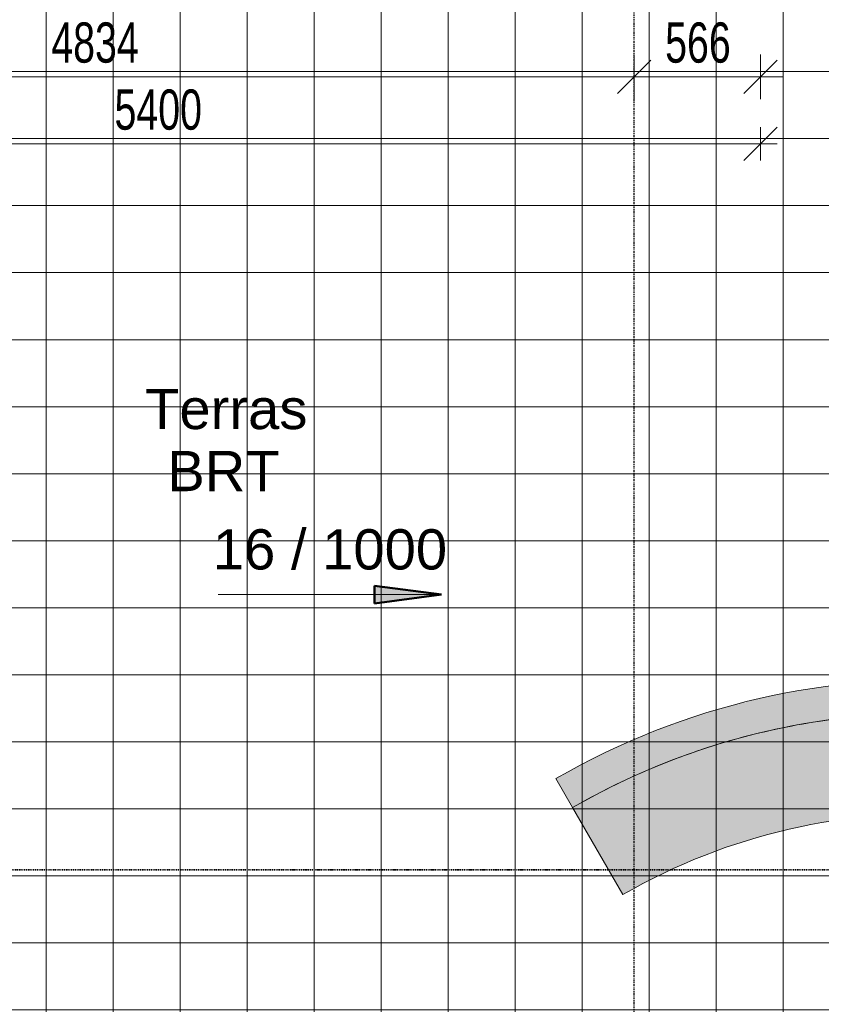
# Model space of a CAD drawing. Header units: millimetres. Extents: x -80560 to 110805, y -11020 to 52719.
# Tile 161 of 182: x 80744 to 84333, y 16700 to 21107. Entities that reach past the tile are written whole.
import ezdxf

# ---------------------------------------------------------------- set-up
doc = ezdxf.new("R2010")
doc.units = ezdxf.units.MM
doc.linetypes.add('CENTER2', pattern=[20, 8, -4, 4, -4])
doc.linetypes.add('DASHDOT2', pattern=[8, 4, -2, 0, -2])
for name, color, linetype, lineweight in [('A-ANNO-DIMS', 211, 'Continuous', 9), ('A-ANNO-DIMS-100', 211, 'Continuous', 9), ('A-FLOR-PATT', 8, 'Continuous', 18), ('G-ANNO-DIMS', 111, 'Continuous', 9), ('G-ANNO-SYMB', 111, 'Continuous', 9), ('G-ANNO-TEXT', 231, 'Continuous', 9), ('I-FURN', 30, 'Continuous', 18), ('S-GRID', 1, 'Continuous', 9)]:
    doc.layers.add(name, color=color, linetype=linetype, lineweight=lineweight)
doc.styles.add('Arial', font='arial.ttf', dxfattribs={"height": 180})
doc.styles.add('Arial_6', font='arial.ttf', dxfattribs={"width": 0.7, "height": 180})
doc.dimstyles.new('n3o_1_8_0_decimalen_1', dxfattribs={"dimscale": 304.8, "dimtxt": 183.646692, "dimasz": 0.492126, "dimexe": 0.328084, "dimexo": 0.0625, "dimgap": 0.032808, "dimtad": 1, "dimdec": 0, "dimdsep": 46, "dimtxsty": 'Arial_6', "dimblk1": 'OBLIQUE', "dimblk2": 'OBLIQUE', "dimsah": 1, "dimcen": 0.09, "dimdle": 0.328084, "dimazin": 0, "dimtfac": 1, "dimtdec": 4, "dimtix": 1, "dimtmove": 0, "dimatfit": 3, "dimfxl": 0.328084, "dimfxlon": 1, "dimtvp": 1, "dimtolj": 1, "dimtzin": 0, "dimarcsym": 2})
doc.dimstyles.new('n3o_1_8_3', dxfattribs={"dimscale": 304.8, "dimtxt": 183.646692, "dimasz": 0.492126, "dimexe": 0.246063, "dimexo": 0.0625, "dimgap": 0.032808, "dimtad": 1, "dimdec": 0, "dimdsep": 46, "dimtxsty": 'Arial_6', "dimblk1": 'OBLIQUE', "dimblk2": 'OBLIQUE', "dimsah": 1, "dimcen": 0.09, "dimdle": 0.246063, "dimazin": 0, "dimtfac": 1, "dimtdec": 4, "dimtix": 1, "dimtmove": 0, "dimatfit": 3, "dimfxl": 0.246063, "dimfxlon": 1, "dimtvp": 1, "dimtolj": 1, "dimtzin": 0, "dimarcsym": 2})

# ---------------------------------------------------------------- blocks, each defined once
blk = doc.blocks.new('82_FU_EHA_Circle bench - 82_FU_EHA_Circle bench-V1-DO_02 tweede verdieping')
at = {"layer": 'I-FURN', "transparency": 33554432}
for points in [[(0, 3300), (-204.5, 3293.7), (-408.2, 3274.7), (-610.3, 3243.1), (-810.1, 3199), (-1006.8, 3142.7), (-1199.6, 3074.3), (-1387.8, 2994), (-1570.6, 2902.3), (-1747.4, 2799.4), (-1917.6, 2685.7), (-2080.3, 2561.7), (-2235, 2427.9), (-2381.2, 2284.7), (-2518.2, 2132.8), (-2645.5, 1972.6), (-2762.6, 1804.9), (-2869.2, 1630.3), (-2964.7, 1449.3), (-3048.8, 1262.9), (-3121.2, 1071.5), (-3181.6, 876), (-3229.8, 677.2), (-3265.5, 475.8), (-3288.7, 272.5), (-3299.3, 68.2), (-3297.2, -136.4), (-3282.4, -340.4), (-3255, -543.2), (-3215.1, -743.8), (-3162.8, -941.6), (-3098.4, -1135.8), (-3022.1, -1325.6), (-2934.1, -1510.3), (-2834.9, -1689.2), (-2724.8, -1861.6), (-2604.2, -2026.9), (-2473.6, -2184.4), (-2333.5, -2333.5), (-2227.4, -2227.4), (-2361.1, -2085.1), (-2485.8, -1934.8), (-2600.9, -1777), (-2706, -1612.4), (-2800.7, -1441.7), (-2884.7, -1265.3), (-2957.5, -1084.2), (-3019, -898.8), (-3068.9, -710), (-3107, -518.5), (-3133.2, -324.9), (-3147.3, -130.2), (-3149.3, 65.1), (-3139.2, 260.1), (-3117.1, 454.1), (-3083, 646.4), (-3037, 836.2), (-2979.3, 1022.8), (-2910.2, 1205.5), (-2829.9, 1383.5), (-2738.8, 1556.2), (-2637.1, 1722.9), (-2525.2, 1883), (-2403.7, 2035.8), (-2272.9, 2180.9), (-2133.4, 2317.5), (-1985.7, 2445.3), (-1830.4, 2563.6), (-1668, 2672.1), (-1499.2, 2770.3), (-1324.7, 2857.9), (-1145.1, 2934.5), (-961, 2999.8), (-773.3, 3053.6), (-582.6, 3095.7), (-389.6, 3125.8), (-195.2, 3143.9), (0, 3150)], [(0, 3150), (-195.2, 3143.9), (-389.6, 3125.8), (-582.6, 3095.7), (-773.3, 3053.6), (-967.8, 2997.4), (-1160.4, 2928), (-1324.7, 2857.9), (-1499.2, 2770.3), (-1668, 2672.1), (-1830.4, 2563.6), (-1985.7, 2445.3), (-2133.4, 2317.5), (-2272.9, 2180.9), (-2403.7, 2035.8), (-2525.2, 1883), (-2637.1, 1722.9), (-2738.8, 1556.2), (-2829.9, 1383.5), (-2910.2, 1205.5), (-2979.3, 1022.8), (-3037, 836.2), (-3083, 646.4), (-3117.1, 454.1), (-3139.2, 260.1), (-3149.3, 65.1), (-3147.3, -130.2), (-3133.2, -324.9), (-3107, -518.5), (-3068.9, -710), (-3017.7, -902.7), (-2952.5, -1096.7), (-2884.7, -1265.3), (-2800.7, -1441.7), (-2706, -1612.4), (-2600.9, -1777), (-2485.8, -1934.8), (-2361.1, -2085.1), (-2227.4, -2227.4), (-1909.2, -1909.2), (-2033.3, -1776.4), (-2148.2, -1635.6), (-2253.3, -1487.4), (-2348.3, -1332.5), (-2432.6, -1171.5), (-2505.9, -1005.2), (-2567.9, -834.3), (-2618.2, -659.7), (-2656.6, -482.1), (-2683, -302.3), (-2697.3, -121.1), (-2699.3, 60.6), (-2689.1, 242), (-2666.8, 422.4), (-2632.3, 600.8), (-2585.9, 776.5), (-2527.8, 948.7), (-2451.7, 1130), (-2377.6, 1279.4), (-2286.2, 1436.5), (-2184.3, 1587), (-2072.6, 1730.4), (-1950.9, 1866.5), (-1821.6, 1992.9), (-1683.4, 2110.9), (-1537.6, 2219.4), (-1378.9, 2321.1), (-1225.8, 2405.7), (-1061.2, 2482.7), (-891.8, 2548.5), (-718.3, 2602.7), (-541.6, 2645.1), (-362.4, 2675.6), (-181.6, 2693.9), (0, 2700)]]:
    blk.add_hatch(color=256, dxfattribs=at).paths.add_polyline_path(points, flags=0)
at = {"layer": 'I-FURN'}
for p, q in [((-1909.2, -1909.2), (-2227.4, -2227.4)), ((-2227.4, -2227.4), (-2333.5, -2333.5))]:
    blk.add_line(p, q, dxfattribs=at)
for radius, start, end in [(3300, 90, 225), (3150, 90, 225), (2700, 90, 225), (3150, 168.1579, 203.6842), (3150, 203.6842, 207.2368), (3150, 207.2368, 210.7895), (3150, 210.7895, 214.3421), (3150, 214.3421, 217.8947), (3150, 217.8947, 221.4474), (3150, 221.4474, 225)]:
    blk.add_arc((0, 0), radius, start, end, dxfattribs=at)
blk = doc.blocks.new('DIMBLOCK404-DO_02 tweede verdieping')
at = {"layer": 'A-ANNO-DIMS-100'}
for p, q in [((78660.8, 20551.5), (78735.8, 20626.5)), ((78660.8, 20626.5), (78660.8, 20476.5)), ((78660.8, 20551.5), (78660.8, 20626.5)), ((84060.8, 20551.5), (84135.8, 20626.5)), ((84060.8, 20626.5), (84060.8, 20476.5)), ((84060.8, 20551.5), (84060.8, 20626.5)), ((78585.8, 20551.5), (84135.8, 20551.5)), ((78660.8, 20551.5), (78585.8, 20476.5)), ((84060.8, 20551.5), (83985.8, 20476.5))]:
    blk.add_line(p, q, dxfattribs=at)
at = {"layer": 'A-ANNO-DIMS-100', "color": 0, "insert": (81168.7, 20795.2), "char_height": 180, "width": 461.094, "attachment_point": 1, "line_spacing_factor": 0.941778, "style": 'Arial_6'}
blk.add_mtext('5400', dxfattribs=at)
blk = doc.blocks.new('_Oblique')
at = {"color": 0, "linetype": 'ByBlock', "lineweight": -2}
blk.add_line((-0.5, -0.5), (0.5, 0.5), dxfattribs=at)
blk = doc.blocks.new('DIMBLOCK606-DO_02 tweede verdieping')
at = {"layer": 'A-ANNO-DIMS-100'}
for p, q in [((78660.8, 20951.5), (78660.8, 20751.5)), ((78660.8, 20851.5), (78660.8, 20951.5)), ((83494.8, 20951.5), (83494.8, 20751.5)), ((83494.8, 20851.5), (83494.8, 20951.5)), ((78660.8, 20851.5), (78735.8, 20926.5)), ((83494.8, 20851.5), (83569.8, 20926.5)), ((78660.8, 20851.5), (78585.8, 20776.5)), ((78660.8, 20851.5), (83494.8, 20851.5)), ((83494.8, 20851.5), (83419.8, 20776.5))]:
    blk.add_line(p, q, dxfattribs=at)
at = {"layer": 'A-ANNO-DIMS-100', "color": 0, "insert": (80885.7, 21095.2), "char_height": 180, "width": 461.094, "attachment_point": 1, "line_spacing_factor": 0.941778, "style": 'Arial_6'}
blk.add_mtext('4834', dxfattribs=at)
blk = doc.blocks.new('DIMBLOCK607-DO_02 tweede verdieping')
at = {"layer": 'A-ANNO-DIMS-100'}
for p, q in [((83494.8, 20951.5), (83494.8, 20751.5)), ((83494.8, 20851.5), (83494.8, 20951.5)), ((84060.8, 20951.5), (84060.8, 20751.5)), ((84060.8, 20851.5), (84060.8, 20951.5)), ((83494.8, 20851.5), (83569.8, 20926.5)), ((84060.8, 20851.5), (84135.8, 20926.5)), ((83494.8, 20851.5), (83419.8, 20776.5)), ((83494.8, 20851.5), (84160.8, 20851.5)), ((84060.8, 20851.5), (83985.8, 20776.5))]:
    blk.add_line(p, q, dxfattribs=at)
at = {"layer": 'A-ANNO-DIMS-100', "color": 0, "insert": (83633.7, 21095.2), "char_height": 180, "width": 345.821, "attachment_point": 1, "line_spacing_factor": 0.941778, "style": 'Arial_6'}
blk.add_mtext('566', dxfattribs=at)

msp = doc.modelspace()

# ---------------------------------------------------------------- hatches: boundary and pattern name
at = {"layer": 'A-FLOR-PATT'}
h = msp.add_hatch(dxfattribs=at)
h.set_pattern_fill('FP_188', color=256, style=0, pattern_type=2)
h.set_pattern_definition([(270, (83862.32, 22675), (300, 2e-14), []), (0, (83862.32, 22675), (0, 300), [])])
h.paths.add_polyline_path([(88282.7, 9981), (89063.8, 9981), (89063.8, 35369), (84060.8, 35369), (84060.8, 22034), (81863.1, 22034), (81863.1, 22019), (81798.1, 22019), (81798.1, 22034), (81005.6, 22034), (81005.6, 22018.5), (81022.6, 22018.5), (81022.6, 22012.5), (81867.6, 22012.5), (81867.6, 21972.5), (81022.6, 21972.5), (81022.6, 21966.5), (81005.6, 21966.5), (81004.5, 21919.8), (81003.3, 21916.8), (80997.6, 21914.7), (80993.6, 21915.5), (80989.9, 21920.4), (80989.6, 21926.5), (80989.6, 21966.5), (80972.6, 21967.3), (80972.6, 21972.5), (80937.6, 21973), (80937.6, 22012.5), (80953.4, 22012.5), (80946.3, 22014.7), (80943.2, 22020.5), (80944.1, 22026.2), (80947.6, 22027.1), (80947.6, 22031), (80933.1, 22031), (80933.1, 21951), (80947.6, 21951), (80947.4, 21955), (80944.1, 21955.8), (80943.2, 21961.5), (80947.6, 21967.7), (80955, 21969.7), (80959.5, 21967.3), (80959.6, 21964.5), (80961.1, 21964.5), (80961.1, 21949.5), (80896.1, 21949.5), (80895.4, 22034), (78660.8, 22034), (78660.8, 9981), (87989.1, 9981)], flags=0)
h.paths.add_polyline_path([(87548.5, 10147.5), (78735.8, 10148.4), (78735.8, 10152.5), (88892.3, 10152.5), (88892.3, 35197.5), (84135.8, 35198.2), (84135.8, 35202.5), (88897.3, 35201.8), (88896.6, 10147.5), (87695.4, 10147.5)], flags=0)
h.paths.add_polyline_path([(81003.3, 21928.1), (80999.7, 21930.2), (81001.6, 21928.8)], flags=0)
h.paths.add_polyline_path([(80959.6, 21951), (80958.6, 21956.5), (80958, 21956.6), (80958, 21963.3), (80955.8, 21954.8), (80957.3, 21954.5), (80958.6, 21951)], flags=0)
h.paths.add_polyline_path([(80931.6, 21952.5), (80931.6, 22029.5), (80897.6, 22029.5), (80897.6, 21952.5)], flags=0)
h.paths.add_polyline_path([(80959.6, 22012.5), (80972.6, 22012.5), (80972.6, 22018.5), (80989.6, 22018.5), (80989.6, 22034), (80961.1, 22034), (80961.1, 22032.5), (80955.3, 22026.2), (80959.6, 22014.4), (80955.3, 22012.5), (80959.6, 22012.5)], flags=0)
h.paths.add_polyline_path([(80958, 22019.5), (80958.6, 22027.5), (80959.6, 22027.5), (80961.1, 22031), (80961.1, 22019.5), (80958.6, 22019.5)], flags=0)
h.paths.add_polyline_path([(81821.9, 22020.5), (81861.6, 22020.5), (81861.6, 22032.5), (81856.1, 22032.5), (81856.1, 22034), (81799.6, 22034), (81799.6, 22020.5)], flags=0)
at = {"layer": 'G-ANNO-DIMS', "lineweight": 50}
msp.add_hatch(color=256, dxfattribs=at).paths.add_polyline_path([(82632.5, 18534.5), (82332.5, 18574), (82332.5, 18495)], flags=0)

# ---------------------------------------------------------------- linework, layer by layer
for p, q in [((82632.5, 18534.5), (82332.5, 18574)), ((82332.5, 18574), (82332.5, 18495)), ((82332.5, 18495), (82632.5, 18534.5))]:
    msp.add_line(p, q, dxfattribs=at)
at = {"layer": 'G-ANNO-DIMS', "lineweight": 18}
msp.add_line((81632.5, 18534.5), (82632.5, 18534.5), dxfattribs=at)
at = {"layer": 'G-ANNO-SYMB', "linetype": 'DASHDOT2', "lineweight": 35}
msp.add_line((33930.3, 17302.3), (90250.9, 17302.3), dxfattribs=at)
at = {"layer": 'S-GRID', "linetype": 'CENTER2', "lineweight": 25}
msp.add_line((83494.8, 4383.3), (83494.8, 52119.1), dxfattribs=at)

# ---------------------------------------------------------------- block references
at = {"layer": 'I-FURN', "rotation": 254.9999999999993}
msp.add_blockref('82_FU_EHA_Circle bench - 82_FU_EHA_Circle bench-V1-DO_02 tweede verdieping', (84794.7, 14853), dxfattribs=at)

# ---------------------------------------------------------------- texts
at = {"layer": 'G-ANNO-DIMS', "lineweight": 18, "insert": (81609.1, 18826.7), "char_height": 180, "width": 1256.074, "attachment_point": 1, "line_spacing_factor": 0.941778, "style": 'Arial'}
msp.add_mtext('16 / 1000', dxfattribs=at)
at = {"layer": 'G-ANNO-TEXT', "color": 7, "char_height": 180, "attachment_point": 1, "style": 'Arial'}
for s, insert, width in [('Terras ', (81305.8, 19455), 921.941), ('BRT', (81405, 19177.2), 601.266)]:
    msp.add_mtext(s, dxfattribs=dict(at, insert=insert, width=width))

# ---------------------------------------------------------------- dimensions: what is measured, and where the dimension line sits
at = {"layer": 'A-ANNO-DIMS'}
for base, p1, p2, dimstyle, override, picture, middle in [((83494.8, 20851.5), (78660.8, 20951.5), (83494.8, 20951.5), 'n3o_1_8_0_decimalen_1', {"dimpost": '<>', "dimfxl": 4834}, 'DIMBLOCK606-DO_02 tweede verdieping', (81077.8, 20953.5)), ((84060.8, 20851.5), (83494.8, 20951.5), (84060.8, 20951.5), 'n3o_1_8_0_decimalen_1', {"dimpost": '<>', "dimfxl": 566}, 'DIMBLOCK607-DO_02 tweede verdieping', (83777.8, 20953.4)), ((84060.8, 20551.5), (78660.8, 20626.5), (84060.8, 20626.5), 'n3o_1_8_3', {"dimpost": '<>', "dimfxl": 5400}, 'DIMBLOCK404-DO_02 tweede verdieping', (81360.8, 20653.4))]:
    dim = msp.add_linear_dim(base=base, p1=p1, p2=p2, dimstyle=dimstyle, override=override, dxfattribs=at)
    dim.commit()
    dim.dimension.update_dxf_attribs({"geometry": picture, "text_midpoint": middle})

doc.saveas('drawing.dxf')
